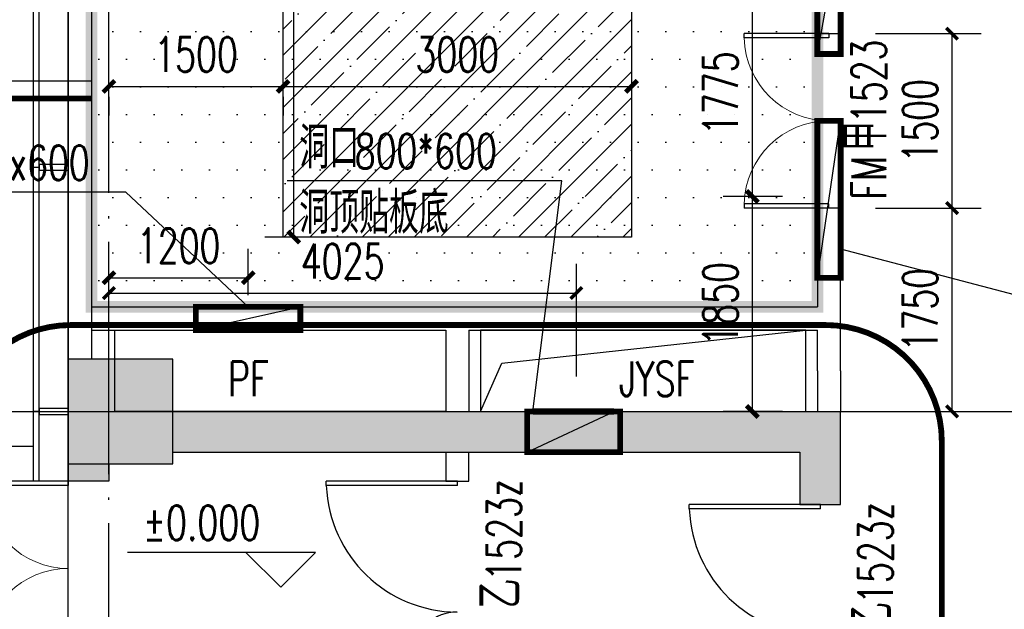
# Model space of a CAD drawing. Extents: x 797781 to 1255204, y 21234 to 1024248.
# Tile 130 of 256: x 895740 to 904218, y 194578 to 199649. Entities that reach past the tile are written whole.
import ezdxf

# ---------------------------------------------------------------- set-up
doc = ezdxf.new("R2010")
doc.units = 0
doc.header["$LTSCALE"] = 1000
doc.header["$MEASUREMENT"] = 0
for name, pattern in [('230303生产综合楼-平面图_t8$0$DOTE', [2.42, 2, -0.2, 0.02, -0.2]), ('230303生产综合楼-平面图_t8$0$建筑底图$0$DASH', [0.35, 0.25, -0.1]), ('DASH', [0.35, 0.25, -0.1])]:
    doc.linetypes.add(name, pattern=pattern)
for name, color, linetype in [('230303生产综合楼-平面图_t8$0$3T_WOOD', 21, 'Continuous'), ('230303生产综合楼-平面图_t8$0$COLUMN', 40, 'Continuous'), ('230303生产综合楼-平面图_t8$0$CURTWALL', 4, 'Continuous'), ('230303生产综合楼-平面图_t8$0$DIM_ELEV', 3, 'Continuous'), ('230303生产综合楼-平面图_t8$0$DIM_IDEN', 3, 'Continuous'), ('230303生产综合楼-平面图_t8$0$DIM_LEAD', 3, 'Continuous'), ('230303生产综合楼-平面图_t8$0$DOOR_FIRE', 4, 'Continuous'), ('230303生产综合楼-平面图_t8$0$DOOR_FIRE_TEXT', 7, 'Continuous'), ('230303生产综合楼-平面图_t8$0$DOTE', 1, '230303生产综合楼-平面图_t8$0$DOTE'), ('230303生产综合楼-平面图_t8$0$DUCT-加压送风管', 1, 'Continuous'), ('230303生产综合楼-平面图_t8$0$H-楼板留洞', 6, 'Continuous'), ('230303生产综合楼-平面图_t8$0$PUB_DIM', 3, 'Continuous'), ('230303生产综合楼-平面图_t8$0$PUB_HATCH', 8, 'Continuous'), ('230303生产综合楼-平面图_t8$0$PUB_TEXT', 7, 'Continuous'), ('230303生产综合楼-平面图_t8$0$STAIR', 2, 'Continuous'), ('230303生产综合楼-平面图_t8$0$WALL', 40, 'Continuous'), ('230303生产综合楼-平面图_t8$0$WINDOW', 4, 'Continuous'), ('230303生产综合楼-平面图_t8$0$条件', 7, 'Continuous'), ('230303生产综合楼-平面图_t8$0$板洞', 6, 'Continuous'), ('230303生产综合楼-平面图_t8$0$水管', 4, 'Continuous'), ('230303生产综合楼-平面图_t8$0$通风', 7, 'Continuous'), ('A-暖通提建筑洞口', 1, 'Continuous'), ('DIM_LEAD', 3, 'Continuous'), ('DUCT-新风设备标注', 3, 'Continuous'), ('PUB_DIM', 3, 'Continuous'), ('PUB_HATCH', 8, 'Continuous'), ('PUB_TEXT', 7, 'Continuous')]:
    doc.layers.add(name, color=color, linetype=linetype)
doc.styles.add('230303生产综合楼-平面图_t8$0$_TCH_DIM', font='SIMPLEX', dxfattribs={"bigfont": 'GBCBIG'})
doc.styles.add('230303生产综合楼-平面图_T8$0$_TCH_DIM_T3', font='SIMPLEX', dxfattribs={"width": 0.705882, "bigfont": 'GBCBIG'})
doc.styles.add('230303生产综合楼-平面图_t8$0$_TCH_WINDOW', font='SIMPLEX', dxfattribs={"height": 3.5, "bigfont": 'GBCBIG'})
doc.styles.add('_TCH_DIM', font='SIMPLEX', dxfattribs={"bigfont": 'GBCBIG'})
doc.styles.add('_TCH_DIM_T3', font='SIMPLEX', dxfattribs={"width": 0.705882, "bigfont": 'GBCBIG'})
doc.dimstyles.new('230303生产综合楼-平面图_T8$0$_TCH_ARCH&&100', dxfattribs={"dimtxt": 297.5, "dimasz": 100, "dimexe": 250, "dimexo": 300, "dimgap": 126.25, "dimtad": 1, "dimdec": 0, "dimzin": 0, "dimdsep": 46, "dimtxsty": '230303生产综合楼-平面图_T8$0$_TCH_DIM_T3', "dimblk": '230303生产综合楼-平面图_t8$0$_ArchTick', "dimcen": 0.09, "dimclrt": 7, "dimazin": 2, "dimtfac": 1, "dimtdec": 0, "dimtix": 1, "dimtmove": 2, "dimatfit": 3, "dimfxl": 1, "dimtolj": 1, "dimtzin": 0, "dimarcsym": 0})
doc.dimstyles.new('_TCH_ARCH&&100', dxfattribs={"dimtxt": 297.5, "dimasz": 100, "dimexe": 250, "dimexo": 300, "dimgap": 126.25, "dimtad": 1, "dimdec": 0, "dimzin": 0, "dimdsep": 46, "dimtxsty": '_TCH_DIM_T3', "dimblk": 'ARCHTICK', "dimcen": 0.09, "dimclrt": 7, "dimazin": 2, "dimtfac": 1, "dimtdec": 0, "dimtix": 1, "dimtmove": 2, "dimatfit": 3, "dimfxl": 1, "dimtolj": 1, "dimtzin": 0, "dimarcsym": 0})

# ---------------------------------------------------------------- blocks, each defined once
blk = doc.blocks.new('_ArchTick')
at = {"color": 0, "linetype": 'ByBlock', "const_width": 0.4}
blk.add_lwpolyline([(-0.5, -0.5), (0.5, 0.5)], dxfattribs=at)
blk = doc.blocks.new('*D6626')
at = {"layer": 'Defpoints', "color": 0, "transparency": 16777216}
for p in [(1166433.6, 202316.3), (1165233.9, 201866), (1166433.6, 201866)]:
    blk.add_point(p, dxfattribs=at)
at = {"layer": 'PUB_DIM', "color": 0, "lineweight": -2, "transparency": 16777216}
for p, q in [((1165233.9, 202166), (1165233.9, 202566.3)), ((1166433.6, 202166), (1166433.6, 202566.3)), ((1165233.9, 202316.3), (1166433.6, 202316.3))]:
    blk.add_line(p, q, dxfattribs=at)
at = {"layer": 'PUB_DIM', "color": 0, "lineweight": -2, "transparency": 16777216, "xscale": 100, "yscale": 100, "zscale": 100, "rotation": 180}
blk.add_blockref('_ArchTick', (1165233.9, 202316.3), dxfattribs=at)
at = {"layer": 'PUB_DIM', "color": 0, "lineweight": -2, "transparency": 16777216, "xscale": 100, "yscale": 100, "zscale": 100}
blk.add_blockref('_ArchTick', (1166433.6, 202316.3), dxfattribs=at)
at = {"layer": 'PUB_DIM', "color": 7, "transparency": 16777216, "insert": (1165833.8, 202591.3), "char_height": 297.5, "attachment_point": 5, "style": '_TCH_DIM_T3'}
blk.add_mtext('\\A1;1200', dxfattribs=at)
blk = doc.blocks.new('*D6632')
at = {"layer": 'Defpoints', "color": 0, "transparency": 16777216}
for p in [(1170774, 203016), (1171333.9, 203016), (1171333.9, 201166)]:
    blk.add_point(p, dxfattribs=at)
at = {"layer": 'PUB_DIM', "color": 0, "lineweight": -2, "transparency": 16777216}
for p, q in [((1171033.9, 203016), (1170524, 203016)), ((1170774, 201166), (1170774, 203016)), ((1171033.9, 201166), (1170524, 201166))]:
    blk.add_line(p, q, dxfattribs=at)
at = {"layer": 'PUB_DIM', "color": 0, "lineweight": -2, "transparency": 16777216, "xscale": 100, "yscale": 100, "zscale": 100}
for p, rotation in [((1170774, 203016), 90), ((1170774, 201166), 270)]:
    blk.add_blockref('_ArchTick', p, dxfattribs=dict(at, rotation=rotation))
at = {"layer": 'PUB_DIM', "color": 7, "transparency": 16777216, "insert": (1170499, 202091), "char_height": 297.5, "attachment_point": 5, "rotation": 90, "style": '_TCH_DIM_T3'}
blk.add_mtext('\\A1;1850', dxfattribs=at)
blk = doc.blocks.new('*D6633')
at = {"layer": 'Defpoints', "color": 0, "transparency": 16777216}
for p in [(1170774, 204791), (1171333.9, 204791), (1171333.9, 203016)]:
    blk.add_point(p, dxfattribs=at)
at = {"layer": 'PUB_DIM', "color": 0, "lineweight": -2, "transparency": 16777216}
for p, q in [((1171033.9, 204791), (1170524, 204791)), ((1170774, 203016), (1170774, 204791)), ((1171033.9, 203016), (1170524, 203016))]:
    blk.add_line(p, q, dxfattribs=at)
at = {"layer": 'PUB_DIM', "color": 0, "lineweight": -2, "transparency": 16777216, "xscale": 100, "yscale": 100, "zscale": 100}
for p, rotation in [((1170774, 204791), 90), ((1170774, 203016), 270)]:
    blk.add_blockref('_ArchTick', p, dxfattribs=dict(at, rotation=rotation))
at = {"layer": 'PUB_DIM', "color": 7, "transparency": 16777216, "insert": (1170499, 203903.5), "char_height": 297.5, "attachment_point": 5, "rotation": 90, "style": '_TCH_DIM_T3'}
blk.add_mtext('\\A1;1775', dxfattribs=at)
blk = doc.blocks.new('230303生产综合楼-平面图_t8$0$_ArchTick')
at = {"color": 0, "linetype": 'ByBlock', "const_width": 0.3}
blk.add_lwpolyline([(-0.5, -0.5), (0.5, 0.5)], dxfattribs=at)
blk = doc.blocks.new('*D6419')
at = {"layer": '230303生产综合楼-平面图_t8$0$PUB_DIM', "color": 0, "lineweight": -2, "transparency": 16777216}
for p, q in [((557514.3, 2129.7), (557514.3, 3098.7)), ((561539.3, 2129.7), (561539.3, 3098.7)), ((557514.3, 2848.7), (561539.3, 2848.7))]:
    blk.add_line(p, q, dxfattribs=at)
at = {"layer": 'Defpoints', "color": 0, "transparency": 16777216}
for p in [(561539.3, 2848.7), (557514.3, 1829.7), (561539.3, 1829.7)]:
    blk.add_point(p, dxfattribs=at)
at = {"layer": '230303生产综合楼-平面图_t8$0$PUB_DIM', "color": 0, "lineweight": -2, "transparency": 16777216, "xscale": 100, "yscale": 100, "zscale": 100, "rotation": 180}
blk.add_blockref('230303生产综合楼-平面图_t8$0$_ArchTick', (557514.3, 2848.7), dxfattribs=at)
at = {"layer": '230303生产综合楼-平面图_t8$0$PUB_DIM', "color": 0, "lineweight": -2, "transparency": 16777216, "xscale": 100, "yscale": 100, "zscale": 100}
blk.add_blockref('230303生产综合楼-平面图_t8$0$_ArchTick', (561539.3, 2848.7), dxfattribs=at)
at = {"layer": '230303生产综合楼-平面图_t8$0$PUB_DIM', "color": 7, "transparency": 16777216, "insert": (559526.8, 3123.7), "char_height": 297.5, "attachment_point": 5, "style": '230303生产综合楼-平面图_T8$0$_TCH_DIM_T3'}
blk.add_mtext('\\A1;4025', dxfattribs=at)
blk = doc.blocks.new('230303生产综合楼-平面图_t8$0$1WZST')
at = {"layer": '230303生产综合楼-平面图_t8$0$3T_WOOD'}
for points in [[(885381.7, -1771.2), (885381.7, -1821.2), (885631.7, -1821.2), (885631.7, -1771.2)], [(885381.7, -3871.2), (885381.7, -3921.2), (885631.7, -3921.2), (885631.7, -3871.2)]]:
    blk.add_lwpolyline(points, close=True, dxfattribs=at)
for points in [[(885381.7, -1796.2), (885331.7, -1796.2)], [(885381.7, -3896.2), (885331.7, -3896.2)]]:
    blk.add_lwpolyline(points, dxfattribs=at)
blk = doc.blocks.new('230303生产综合楼-平面图_t8$0$$DorLib2D$00000225')
at = {"color": 0}
for p, q in [((0.475, -0.0014), (0.475, 0.7521)), ((0.475, 0.7521), (0.5, 0.7521)), ((0.5, -0.0014), (0.5, 0.7521)), ((-0.5, 0), (-0.5, 0.252)), ((-0.475, 0.252), (-0.5, 0.252)), ((-0.475, 0), (-0.475, 0.252)), ((-0.475, 0), (-0.5, 0)), ((0.475, -0.0014), (0.5, -0.0014))]:
    blk.add_line(p, q, dxfattribs=at)
for centre, radius, start, end in [((0.5046, -0.0019), 0.7546, 92.2493, 179.7238), ((-0.5008, 0.0026), 0.2508, 359.7899, 84.0974)]:
    blk.add_arc(centre, radius, start, end, dxfattribs=at)
blk = doc.blocks.new('*D1140')
at = {"layer": 'Defpoints', "color": 0, "transparency": 16777216}
for p in [(898099.5, 203279.2), (898317.5, 203279.2), (898317.5, 197779.2)]:
    blk.add_point(p, dxfattribs=at)
at = {"layer": 'PUB_DIM', "color": 0, "lineweight": -2, "transparency": 16777216}
for p, q in [((898017.5, 203279.2), (897849.5, 203279.2)), ((898099.5, 197779.2), (898099.5, 203279.2)), ((898017.5, 197779.2), (897849.5, 197779.2))]:
    blk.add_line(p, q, dxfattribs=at)
at = {"layer": 'PUB_DIM', "color": 0, "lineweight": -2, "transparency": 16777216, "xscale": 100, "yscale": 100, "zscale": 100}
for p, rotation in [((898099.5, 203279.2), 90), ((898099.5, 197779.2), 270)]:
    blk.add_blockref('_ArchTick', p, dxfattribs=dict(at, rotation=rotation))
at = {"layer": 'PUB_DIM', "color": 7, "transparency": 16777216, "insert": (897824.5, 200529.2), "char_height": 297.5, "attachment_point": 5, "rotation": 90, "style": '_TCH_DIM_T3'}
blk.add_mtext('\\A1;5500', dxfattribs=at)
blk = doc.blocks.new('*D1141')
at = {"layer": 'Defpoints', "color": 0, "transparency": 16777216}
for p in [(898007.5, 199286.6), (901007.5, 199286.6), (901007.5, 199075.3)]:
    blk.add_point(p, dxfattribs=at)
at = {"layer": 'PUB_DIM', "color": 0, "lineweight": -2, "transparency": 16777216}
for p, q in [((898007.5, 199075.3), (901007.5, 199075.3)), ((898007.5, 198986.6), (898007.5, 198825.3)), ((901007.5, 198986.6), (901007.5, 198825.3))]:
    blk.add_line(p, q, dxfattribs=at)
at = {"layer": 'PUB_DIM', "color": 0, "lineweight": -2, "transparency": 16777216, "xscale": 100, "yscale": 100, "zscale": 100, "rotation": 180}
blk.add_blockref('_ArchTick', (898007.5, 199075.3), dxfattribs=at)
at = {"layer": 'PUB_DIM', "color": 0, "lineweight": -2, "transparency": 16777216, "xscale": 100, "yscale": 100, "zscale": 100}
blk.add_blockref('_ArchTick', (901007.5, 199075.3), dxfattribs=at)
at = {"layer": 'PUB_DIM', "color": 7, "transparency": 16777216, "insert": (899507.5, 199350.3), "char_height": 297.5, "attachment_point": 5, "style": '_TCH_DIM_T3'}
blk.add_mtext('\\A1;3000', dxfattribs=at)
blk = doc.blocks.new('*D1142')
at = {"layer": 'Defpoints', "color": 0, "transparency": 16777216}
for p in [(896508, 199286.6), (898007.5, 199286.6), (898007.5, 199075.3)]:
    blk.add_point(p, dxfattribs=at)
at = {"layer": 'PUB_DIM', "color": 0, "lineweight": -2, "transparency": 16777216}
for p, q in [((896508, 199075.3), (898007.5, 199075.3)), ((896508, 198986.6), (896508, 198825.3)), ((898007.5, 198986.6), (898007.5, 198825.3))]:
    blk.add_line(p, q, dxfattribs=at)
at = {"layer": 'PUB_DIM', "color": 0, "lineweight": -2, "transparency": 16777216, "xscale": 100, "yscale": 100, "zscale": 100, "rotation": 180}
blk.add_blockref('_ArchTick', (896508, 199075.3), dxfattribs=at)
at = {"layer": 'PUB_DIM', "color": 0, "lineweight": -2, "transparency": 16777216, "xscale": 100, "yscale": 100, "zscale": 100}
blk.add_blockref('_ArchTick', (898007.5, 199075.3), dxfattribs=at)
at = {"layer": 'PUB_DIM', "color": 7, "transparency": 16777216, "insert": (897257.8, 199350.3), "char_height": 297.5, "attachment_point": 5, "style": '_TCH_DIM_T3'}
blk.add_mtext('\\A1;1500', dxfattribs=at)
blk = doc.blocks.new('230303生产综合楼-平面图_t8$0$$DorLib2D$00000002')
for p, q in [((-0.5, 0), (-0.5, 0.4875)), ((-0.475, 0.4875), (-0.5, 0.4875)), ((-0.475, 0), (-0.475, 0.4875)), ((0.475, 0), (0.475, 0.4875)), ((0.475, 0.4875), (0.5, 0.4875)), ((0.5, 0), (0.5, 0.4875)), ((-0.5, 0), (-0.475, 0)), ((0.5, 0), (0.475, 0))]:
    blk.add_line(p, q)
at = {"lineweight": 13}
for centre, start, end in [((-0.4875, 0), 0, 88.5307), ((0.4875, 0), 91.4693, 180)]:
    blk.add_arc(centre, 0.4875, start, end, dxfattribs=at)
blk = doc.blocks.new('*D1312')
at = {"layer": '230303生产综合楼-平面图_t8$0$PUB_DIM', "color": 0, "lineweight": -2, "transparency": 16777216}
for p, q in [((903108, 198029.2), (904017.5, 198029.2)), ((903767.5, 196279.2), (903767.5, 198029.2)), ((903108, 196279.2), (904017.5, 196279.2))]:
    blk.add_line(p, q, dxfattribs=at)
at = {"layer": 'Defpoints', "color": 0, "transparency": 16777216}
for p in [(902808, 198029.2), (903767.5, 198029.2), (902808, 196279.2)]:
    blk.add_point(p, dxfattribs=at)
at = {"layer": '230303生产综合楼-平面图_t8$0$PUB_DIM', "color": 0, "lineweight": -2, "transparency": 16777216, "xscale": 100, "yscale": 100, "zscale": 100}
for p, rotation in [((903767.5, 198029.2), 90), ((903767.5, 196279.2), 270)]:
    blk.add_blockref('230303生产综合楼-平面图_t8$0$_ArchTick', p, dxfattribs=dict(at, rotation=rotation))
at = {"layer": '230303生产综合楼-平面图_t8$0$PUB_DIM', "color": 7, "transparency": 16777216, "insert": (903492.5, 197154.2), "char_height": 297.5, "attachment_point": 5, "rotation": 90, "style": '230303生产综合楼-平面图_T8$0$_TCH_DIM_T3'}
blk.add_mtext('\\A1;1750', dxfattribs=at)
blk = doc.blocks.new('*D1313')
at = {"layer": '230303生产综合楼-平面图_t8$0$PUB_DIM', "color": 0, "lineweight": -2, "transparency": 16777216}
for p, q in [((903108, 199529.2), (904017.5, 199529.2)), ((903767.5, 198029.2), (903767.5, 199529.2)), ((903108, 198029.2), (904017.5, 198029.2))]:
    blk.add_line(p, q, dxfattribs=at)
at = {"layer": 'Defpoints', "color": 0, "transparency": 16777216}
for p in [(902808, 199529.2), (903767.5, 199529.2), (902808, 198029.2)]:
    blk.add_point(p, dxfattribs=at)
at = {"layer": '230303生产综合楼-平面图_t8$0$PUB_DIM', "color": 0, "lineweight": -2, "transparency": 16777216, "xscale": 100, "yscale": 100, "zscale": 100}
for p, rotation in [((903767.5, 199529.2), 90), ((903767.5, 198029.2), 270)]:
    blk.add_blockref('230303生产综合楼-平面图_t8$0$_ArchTick', p, dxfattribs=dict(at, rotation=rotation))
at = {"layer": '230303生产综合楼-平面图_t8$0$PUB_DIM', "color": 7, "transparency": 16777216, "insert": (903492.5, 198779.2), "char_height": 297.5, "attachment_point": 5, "rotation": 90, "style": '230303生产综合楼-平面图_T8$0$_TCH_DIM_T3'}
blk.add_mtext('\\A1;1500', dxfattribs=at)
blk = doc.blocks.new('_FZH')
blk.add_lwpolyline([(-0.5, -0.5), (0.5, -0.5), (0.5, 0.5), (-0.5, 0.5)], close=True)
at = {"layer": 'PUB_HATCH'}
blk.add_solid([(-0.5, -0.5), (0.5, -0.5), (-0.5, 0.5), (0.5, 0.5)], dxfattribs=at)
blk = doc.blocks.new('1FND11')
at = {"layer": 'A-暖通提建筑洞口', "const_width": 50}
for points in [[(1171333.9, 205341), (1171533.9, 205341), (1171533.9, 204241), (1171333.9, 204241)], [(1171333.9, 203666), (1171533.9, 203666), (1171533.9, 202316), (1171333.9, 202316)], [(1165981.6, 202066), (1166881.6, 202066), (1166881.6, 201866), (1165981.6, 201866)]]:
    blk.add_lwpolyline(points, close=True, dxfattribs=at)
at = {"layer": 'A-暖通提建筑洞口'}
for points in [[(1171333.9, 204241), (1171533.9, 205341)], [(1165981.6, 201866), (1166881.6, 202066)]]:
    blk.add_lwpolyline(points, dxfattribs=at)
at = {"layer": 'A-暖通提建筑洞口', "elevation": -2600}
blk.add_lwpolyline([(1171333.9, 202316), (1171533.9, 203666)], dxfattribs=at)
at = {"layer": 'DIM_LEAD'}
for p, q in [((1165378.4, 203051.2), (1163254.1, 203051.2)), ((1166431.6, 202066), (1165378.4, 203051.2)), ((1166431.6, 202066), (1165378.4, 203051.2)), ((1171533.9, 202564.3), (1174537.2, 201773.8))]:
    blk.add_line(p, q, dxfattribs=at)
at = {"layer": 'PUB_TEXT', "style": '_TCH_DIM', "width": 0.705882}
blk.add_text('900x600', height=297.5, dxfattribs=at).set_placement((1163835.7, 203156.2))
at = {"layer": 'PUB_DIM'}
for p1, p2, distance, picture, middle in [((1171333.9, 203016), (1171333.9, 204791), 559.9, '*D6633', (1170499, 203903.5)), ((1171333.9, 201166), (1171333.9, 203016), 559.9, '*D6632', (1170499, 202091)), ((1165233.9, 201866), (1166433.6, 201866), 450.3, '*D6626', (1165833.8, 202591.3))]:
    dim = blk.add_aligned_dim(p1=p1, p2=p2, distance=distance, dimstyle='_TCH_ARCH&&100', dxfattribs=at)
    dim.commit()
    dim.dimension.update_dxf_attribs({"geometry": picture, "text_midpoint": middle})
blk = doc.blocks.new('230303生产综合楼-平面图_t8$0$2FND')
at = {"layer": '230303生产综合楼-平面图_t8$0$DIM_LEAD'}
for p, q in [((561414.9, 3814.8), (559048.6, 3814.8)), ((561164.3, 1829.7), (561414.9, 3814.8)), ((561164.3, 1829.7), (561414.9, 3814.8))]:
    blk.add_line(p, q, dxfattribs=at)
at = {"layer": '230303生产综合楼-平面图_t8$0$DUCT-加压送风管'}
blk.add_line((561116, 1479.7, 3050), (561864.3, 1829.7, 3050), dxfattribs=at)
at = {"layer": '230303生产综合楼-平面图_t8$0$DUCT-加压送风管', "const_width": 52.5}
blk.add_lwpolyline([(561864.3, 1829.7), (561164.3, 1829.7)], dxfattribs=at)
at = {"layer": '230303生产综合楼-平面图_t8$0$条件', "color": 1, "elevation": 3050}
blk.add_lwpolyline([(561116, 1479.7), (561864.3, 1829.7)], dxfattribs=at)
at = {"layer": '230303生产综合楼-平面图_t8$0$通风', "color": 1, "const_width": 50, "elevation": 3050}
blk.add_lwpolyline([(561116, 1479.7), (561116, 1829.7), (561916, 1829.7), (561916, 1479.7), (561116, 1479.7)], dxfattribs=at)
at = {"layer": '230303生产综合楼-平面图_t8$0$PUB_TEXT', "style": '230303生产综合楼-平面图_t8$0$_TCH_DIM'}
for s, p in [('洞口', (559153.6, 3919.8)), ('洞顶贴板底', (559153.6, 3359.8))]:
    blk.add_text(s, height=357.45, dxfattribs=at).set_placement(p)
at = {"layer": '230303生产综合楼-平面图_t8$0$PUB_TEXT', "style": '230303生产综合楼-平面图_t8$0$_TCH_DIM', "width": 0.705882}
blk.add_text('800*600', height=297.5, dxfattribs=at).set_placement((559630.2, 3919.8))
at = {"layer": '230303生产综合楼-平面图_t8$0$PUB_DIM'}
dim = blk.add_aligned_dim(p1=(557514.3, 1829.7), p2=(561539.3, 1829.7), distance=1019, dimstyle='230303生产综合楼-平面图_T8$0$_TCH_ARCH&&100', dxfattribs=at)
dim.commit()
dim.dimension.update_dxf_attribs({"geometry": '*D6419', "text_midpoint": (559526.8, 3123.7)})

msp = doc.modelspace()

# ---------------------------------------------------------------- hatches: boundary and pattern name
at = {"layer": '230303生产综合楼-平面图_t8$0$PUB_HATCH'}
for points in [[(897058, 196279.2), (897058, 195929.2), (899508, 195929.2), (899508, 196279.2)], [(899508, 196279.2), (899508, 195929.2), (902458, 195929.2), (902808, 196279.2)], [(902458, 195929.2), (902458, 195479.2), (902808, 195479.2), (902808, 196279.2)], [(896508, 195829.2), (896158, 195829.2), (896158, 195679.2), (896508, 195679.2)]]:
    msp.add_hatch(color=256, dxfattribs=at).paths.add_polyline_path(points)
at = {"layer": 'PUB_HATCH'}
h = msp.add_hatch(dxfattribs=at)
h.set_pattern_fill('DOTS', color=256, scale=150)
h.set_pattern_definition([(0, (0, 0), (119.0625, 238.125), [0, -238.125])])
h.paths.add_polyline_path([(896358, 197179.2), (902608, 197179.2), (902608, 204529.2), (896358, 204529.2)])
h = msp.add_hatch(dxfattribs=at)
h.set_pattern_fill('ANSI35', color=256, scale=100)
h.set_pattern_definition([(45, (0, 0), (-224.5064, 224.5064), []), (45, (224.5, 0), (-224.5064, 224.5064), [396.875, -79.375, 0, -79.375])])
h.paths.add_polyline_path([(901007.5, 203279.2), (901007.5, 197779.2), (898007.5, 197779.2), (898007.5, 203279.2)])

# ---------------------------------------------------------------- linework, layer by layer
at = {"color": 2, "linetype": '230303生产综合楼-平面图_t8$0$建筑底图$0$DASH', "const_width": 100}
msp.add_lwpolyline([(896358, 197179.2), (902608, 197179.2), (902608, 204529.2), (896358, 204529.2)], close=True, dxfattribs=at)
at = {"color": 6, "const_width": 50}
msp.add_lwpolyline([(895179.2, 188022.8, 0.414214), (896179.2, 187022.8), (902679.2, 187022.8, 0.414214), (903679.2, 188022.8), (903679.2, 196022.8, 0.414214), (902679.2, 197022.8), (896179.2, 197022.8, 0.414214), (895179.2, 196022.8)], format="xyb", close=True, dxfattribs=at)
msp.add_lwpolyline([(896158, 195679.2), (894388, 195679.2), (894388, 192079.2), (896158, 192079.2)], close=True)
at = {"layer": '230303生产综合楼-平面图_t8$0$CURTWALL'}
for points in [[(895858, 195679.2), (895858, 207979.2), (902845.5, 207979.2)], [(895908, 195679.2), (895908, 207929.2), (902845.5, 207929.2)], [(939908, 181229.2), (896158, 181229.2), (896158, 207679.2), (950154.7, 207679.2)]]:
    msp.add_lwpolyline(points, dxfattribs=at)
at = {"layer": '230303生产综合楼-平面图_t8$0$DIM_ELEV'}
for p, q in [((898287.1, 195066.8), (896667.1, 195066.8)), ((897987.1, 194766.8), (897687.1, 195066.8)), ((897987.1, 194766.8), (898287.1, 195066.8))]:
    msp.add_line(p, q, dxfattribs=at)
at = {"layer": '230303生产综合楼-平面图_t8$0$DIM_IDEN'}
msp.add_line((896358, 199121), (893008, 199121), dxfattribs=at)
at = {"layer": '230303生产综合楼-平面图_t8$0$DIM_IDEN', "const_width": 50}
msp.add_lwpolyline([(896358, 198971), (895368.1, 198971)], dxfattribs=at)
at = {"layer": '230303生产综合楼-平面图_t8$0$DOTE'}
for p, q in [((896508, 176379.2), (896508, 207979.2)), ((895508, 196279.2), (989908, 196279.2))]:
    msp.add_line(p, q, dxfattribs=at)
at = {"layer": '230303生产综合楼-平面图_t8$0$H-楼板留洞'}
msp.add_lwpolyline([(896558, 196979.2), (899408, 196979.2), (899408, 196279.2), (896558, 196279.2)], close=True, dxfattribs=at)
at = {"layer": '230303生产综合楼-平面图_t8$0$STAIR', "linetype": 'DASH'}
msp.add_lwpolyline([(895858, 195979.2), (894658, 195979.2), (894658, 191779.2), (895858, 191779.2)], dxfattribs=at)
at = {"layer": '230303生产综合楼-平面图_t8$0$WALL'}
for p, q in [((896158, 204229.2), (896158, 196729.2)), ((896358, 204229.2), (896358, 196729.2)), ((902808, 199529.2), (902808, 201579.2)), ((902608, 201479.2), (902608, 199529.2)), ((902608, 199529.2), (902808, 199529.2)), ((902808, 198029.2), (902608, 198029.2)), ((902608, 198029.2), (902608, 197179.2)), ((902808, 197079.2), (902808, 198029.2)), ((896358, 197179.2), (899508, 197179.2)), ((896358, 197179.2), (896358, 196979.2)), ((899508, 197179.2), (902608, 197179.2)), ((902808, 196629.2), (902808, 197079.2)), ((896358, 196979.2), (899408, 196979.2)), ((899408, 196979.2), (899408, 196279.2)), ((899608, 196979.2), (902608, 196979.2)), ((899608, 196979.2), (899608, 196279.2)), ((902608, 196629.2), (902608, 196979.2)), ((902608, 196629.2), (902608, 196279.2)), ((902808, 196629.2), (902808, 196279.2)), ((902808, 196629.2), (902808, 196629.2)), ((902808, 196629.2), (902808, 196429.2)), ((902808, 196429.2), (902808, 196429.2)), ((897058, 196279.2), (899508, 196279.2)), ((899508, 196279.2), (902808, 196279.2)), ((902808, 195479.2), (902808, 196279.2)), ((897058, 195929.2), (899508, 195929.2)), ((899408, 195929.2), (899408, 195679.2)), ((899508, 195929.2), (902458, 195929.2)), ((899608, 195679.2), (899608, 195929.2)), ((902458, 195929.2), (902458, 195479.2)), ((896158, 195829.2), (896158, 195679.2)), ((896508, 195829.2), (896508, 195679.2)), ((896508, 195679.2), (896158, 195679.2)), ((899408, 195679.2), (899608, 195679.2)), ((902458, 195479.2), (902808, 195479.2))]:
    msp.add_line(p, q, dxfattribs=at)
at = {"layer": '230303生产综合楼-平面图_t8$0$板洞'}
msp.add_lwpolyline([(899708, 196279.2), (902508, 196279.2), (902508, 196979.2), (899708, 196979.2)], close=True, dxfattribs=at)
msp.add_lwpolyline([(899708, 196279.2), (899890.1, 196694.7), (902508, 196979.2)], dxfattribs=at)
at = {"layer": '230303生产综合楼-平面图_t8$0$水管'}
msp.add_line((899608, 196279.2), (902608, 196279.2), dxfattribs=at)
at = {"layer": 'DUCT-新风设备标注'}
msp.add_lwpolyline([(901007.5, 203279.2), (901007.5, 197779.2), (898007.5, 197779.2), (898007.5, 203279.2)], close=True, dxfattribs=at)

# ---------------------------------------------------------------- block references
for name, p in [('230303生产综合楼-平面图_t8$0$2FND', (338993.7, 194449.5)), ('1FND11', (-268725.9, -4886.9)), ('230303生产综合楼-平面图_t8$0$1WZST', (10526.3, 200175.3))]:
    msp.add_blockref(name, p)
at = {"layer": '230303生产综合楼-平面图_t8$0$COLUMN', "xscale": 900, "yscale": 900, "zscale": 900, "rotation": 270}
msp.add_blockref('_FZH', (896608, 196279.2), dxfattribs=at)
at = {"layer": '230303生产综合楼-平面图_t8$0$DOOR_FIRE', "xscale": -1500}
for name, p, yscale, zscale, rotation in [('230303生产综合楼-平面图_t8$0$$DorLib2D$00000002', (902708, 198779.2), 1500, 200, 90.00003208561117), ('230303生产综合楼-平面图_t8$0$$DorLib2D$00000225', (899508, 194929.2), -1500, 200, 269.9999999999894), ('230303生产综合楼-平面图_t8$0$$DorLib2D$00000225', (902633, 194729.2), -1500, 350, 270.0000410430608)]:
    msp.add_blockref(name, p, dxfattribs=dict(at, yscale=yscale, zscale=zscale, rotation=rotation))
at = {"layer": '230303生产综合楼-平面图_t8$0$WINDOW', "xscale": 1500, "yscale": -1500, "zscale": 100, "rotation": 270}
msp.add_blockref('230303生产综合楼-平面图_t8$0$$DorLib2D$00000002', (896158, 194929.2), dxfattribs=at)

# ---------------------------------------------------------------- texts
at = {"layer": '230303生产综合楼-平面图_t8$0$DOOR_FIRE_TEXT', "style": '230303生产综合楼-平面图_t8$0$_TCH_WINDOW', "width": 0.705882}
for s, rotation, p in [('1523', 90.00003, (903200.6, 198758.3)), ('FM', 90.00003, (903200.6, 198100)), ('1523z', 90, (900058, 194823.3)), ('1523z', 90.00004, (903258, 194623.3))]:
    msp.add_text(s, height=297.5, rotation=rotation, dxfattribs=at).set_placement(p)
at = {"layer": '230303生产综合楼-平面图_t8$0$DOOR_FIRE_TEXT', "style": '230303生产综合楼-平面图_t8$0$_TCH_WINDOW'}
for s, rotation, p in [('甲', 90.00003, (903200.6, 198520)), ('乙', 90, (900058, 194585)), ('乙', 90.00004, (903258, 194385))]:
    msp.add_text(s, height=357.4, rotation=rotation, dxfattribs=at).set_placement(p)
at = {"layer": '230303生产综合楼-平面图_t8$0$PUB_TEXT', "style": '230303生产综合楼-平面图_t8$0$_TCH_DIM', "width": 0.705882}
for s, p in [('PF', (897534, 196410.4)), ('JYSF', (900901.3, 196410.4)), ('%%P0.000', (896802.1, 195171.8))]:
    msp.add_text(s, height=297.5, dxfattribs=at).set_placement(p)

# ---------------------------------------------------------------- dimensions: what is measured, and where the dimension line sits
at = {"layer": '230303生产综合楼-平面图_t8$0$PUB_DIM'}
for p1, p2, picture, middle in [((902808, 198029.2), (902808, 199529.2), '*D1313', (903492.5, 198779.2)), ((902808, 196279.2), (902808, 198029.2), '*D1312', (903492.5, 197154.2))]:
    dim = msp.add_aligned_dim(p1=p1, p2=p2, distance=-959.5, dimstyle='230303生产综合楼-平面图_T8$0$_TCH_ARCH&&100', dxfattribs=at)
    dim.commit()
    dim.dimension.update_dxf_attribs({"geometry": picture, "text_midpoint": middle})
at = {"layer": 'PUB_DIM'}
for p1, p2, distance, picture, middle in [((898317.5, 197779.2), (898317.5, 203279.2), 218, '*D1140', (897824.5, 200529.2)), ((896508.0044, 199286.5683), (898007.5077, 199286.5683), -211.3082, '*D1142', (897257.7561, 199350.2602)), ((898007.5, 199286.6), (901007.5, 199286.6), -211.3, '*D1141', (899507.5, 199350.3))]:
    dim = msp.add_aligned_dim(p1=p1, p2=p2, distance=distance, dimstyle='_TCH_ARCH&&100', dxfattribs=at)
    dim.commit()
    dim.dimension.update_dxf_attribs({"geometry": picture, "text_midpoint": middle})

doc.saveas('drawing.dxf')
